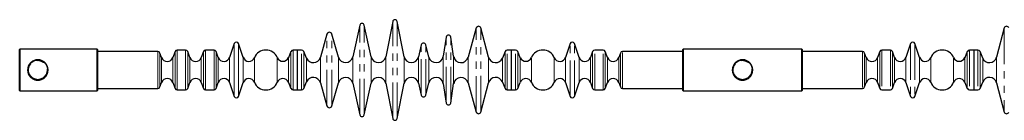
# Model space of a CAD drawing. Header units: millimetres. Extents: x 350 to 3714, y 780 to 2611.
# Tile 2 of 3: x 350 to 2087, y 2434 to 2611. Entities that reach past the tile are written whole.
import ezdxf

# ---------------------------------------------------------------- set-up
doc = ezdxf.new("R2010")
doc.units = ezdxf.units.MM
doc.header["$LTSCALE"] = 10
doc.linetypes.add('PHANTOM', pattern=[12.7, 6.35, -1.27, 1.27, -1.27, 1.27, -1.27])

msp = doc.modelspace()

# ---------------------------------------------------------------- linework, layer by layer
at = {"color": 7, "linetype": 'Continuous', "lineweight": 25}
for p, q in [((1008.1, 2608.2), (995.7, 2546.4)), ((1028.2, 2546.4), (1015.9, 2608.2)), ((950.1, 2601.8), (937.7, 2546.1)), ((970.3, 2546.1), (957.9, 2601.8)), ((1155.6, 2597), (1141, 2545.4)), ((1176.9, 2545.6), (1163.4, 2596.9)), ((2086.9, 2596.9), (2073.4, 2545.6)), ((892.2, 2586.2), (880.5, 2545.3)), ((912.5, 2545.3), (900.8, 2586.2)), ((1102.5, 2581), (1097.3, 2547)), ((1115.6, 2547), (1110.4, 2581)), ((350.4, 2559.4), (350.1, 2559.1)), ((350.1, 2486.7), (350.1, 2559.1)), ((486.6, 2559.4), (350.4, 2559.4)), ((350.4, 2559.4), (350.4, 2486.4)), ((487.1, 2558.9), (486.6, 2559.4)), ((486.6, 2486.4), (486.6, 2559.4)), ((487.1, 2558.9), (487.1, 2486.9)), ((593.8, 2555.4), (487.1, 2555.4)), ((624.2, 2555.3), (620.4, 2544.9)), ((642.9, 2557.9), (627.9, 2557.9)), ((650.4, 2544.9), (646.6, 2555.3)), ((674.2, 2555.3), (670.4, 2544.9)), ((692.9, 2557.9), (677.9, 2557.9)), ((700.4, 2544.9), (696.6, 2555.3)), ((728.6, 2569.4), (720.5, 2545.2)), ((744.3, 2545.2), (736.2, 2569.4)), ((828.7, 2555.5), (824.1, 2544.6)), ((839.9, 2557.9), (832.4, 2557.9)), ((847.4, 2557.9), (839.9, 2557.9)), ((839.9, 2487.9), (839.9, 2557.9)), ((839.9, 2522.9), (839.9, 2557.9)), ((856, 2543.8), (851.1, 2555.5)), ((1058.6, 2567.3), (1053.7, 2546)), ((1071.9, 2545.7), (1066.4, 2567.4)), ((1206.2, 2555.4), (1201.5, 2544)), ((1217.4, 2557.9), (1209.9, 2557.9)), ((1224.9, 2557.9), (1217.4, 2557.9)), ((1217.4, 2487.9), (1217.4, 2557.9)), ((1217.4, 2487.9), (1217.4, 2557.9)), ((1233.2, 2544.6), (1228.6, 2555.5)), ((1321.1, 2569.4), (1313, 2545.2)), ((1336.8, 2545.2), (1328.7, 2569.4)), ((1360.7, 2555.3), (1356.9, 2544.9)), ((1379.4, 2557.9), (1364.4, 2557.9)), ((1386.9, 2544.9), (1383.1, 2555.3)), ((1520.1, 2555.4), (1413.5, 2555.4)), ((1520.6, 2559.4), (1520.1, 2558.9)), ((1520.1, 2486.9), (1520.1, 2558.9)), ((1729.6, 2559.4), (1520.6, 2559.4)), ((1520.6, 2559.4), (1520.6, 2486.4)), ((1730.1, 2558.9), (1729.6, 2559.4)), ((1729.6, 2486.4), (1729.6, 2559.4)), ((1730.1, 2558.9), (1730.1, 2486.9)), ((1836.8, 2555.4), (1730.1, 2555.4)), ((1867.2, 2555.3), (1863.4, 2544.9)), ((1885.9, 2557.9), (1870.9, 2557.9)), ((1893.4, 2544.9), (1889.6, 2555.3)), ((1921.6, 2569.4), (1913.5, 2545.2)), ((1937.3, 2545.2), (1929.2, 2569.4)), ((2021.7, 2555.5), (2017.1, 2544.6)), ((2032.9, 2557.9), (2025.4, 2557.9)), ((2040.4, 2557.9), (2032.9, 2557.9)), ((2032.9, 2557.9), (2032.9, 2487.9)), ((2032.9, 2557.9), (2032.9, 2487.9)), ((2048.8, 2544), (2044.1, 2555.4)), ((600.4, 2544.9), (597.5, 2552.8)), ((1409.8, 2552.8), (1406.9, 2544.9)), ((1843.4, 2544.9), (1840.5, 2552.8)), ((839.9, 2487.9), (839.9, 2522.9)), ((824.1, 2501.2), (828.7, 2490.4)), ((851.1, 2490.4), (856, 2502)), ((1201.5, 2501.8), (1206.2, 2490.4)), ((1228.6, 2490.4), (1233.2, 2501.2)), ((2017.1, 2501.2), (2021.7, 2490.4)), ((2044.1, 2490.4), (2048.8, 2501.8)), ((350.1, 2486.7), (350.4, 2486.4)), ((350.4, 2486.4), (486.6, 2486.4)), ((486.6, 2486.4), (487.1, 2486.9)), ((487.1, 2490.4), (593.8, 2490.4)), ((597.5, 2493.1), (600.4, 2500.9)), ((620.4, 2500.9), (624.2, 2490.6)), ((627.9, 2487.9), (642.9, 2487.9)), ((646.6, 2490.6), (650.4, 2500.9)), ((670.4, 2500.9), (674.2, 2490.6)), ((677.9, 2487.9), (692.9, 2487.9)), ((696.6, 2490.6), (700.4, 2500.9)), ((720.5, 2500.7), (728.6, 2476.4)), ((736.2, 2476.4), (744.3, 2500.7)), ((832.4, 2487.9), (839.9, 2487.9)), ((839.9, 2487.9), (847.4, 2487.9)), ((880.5, 2500.5), (892.2, 2459.7)), ((900.8, 2459.7), (912.5, 2500.5)), ((937.7, 2499.8), (950.1, 2444.1)), ((957.9, 2444.1), (970.3, 2499.8)), ((995.7, 2499.5), (1008.1, 2437.6)), ((1015.9, 2437.6), (1028.2, 2499.5)), ((1053.7, 2499.9), (1058.6, 2478.5)), ((1066.4, 2478.4), (1071.9, 2500.1)), ((1097.3, 2498.9), (1102.5, 2464.8)), ((1110.4, 2464.8), (1115.6, 2498.9)), ((1141, 2500.5), (1155.6, 2448.8)), ((1163.4, 2448.9), (1176.9, 2500.2)), ((1209.9, 2487.9), (1217.4, 2487.9)), ((1217.4, 2487.9), (1224.9, 2487.9)), ((1313, 2500.7), (1321.1, 2476.4)), ((1328.7, 2476.4), (1336.8, 2500.7)), ((1356.9, 2500.9), (1360.7, 2490.6)), ((1364.4, 2487.9), (1379.4, 2487.9)), ((1383.1, 2490.6), (1386.9, 2500.9)), ((1406.9, 2500.9), (1409.8, 2493.1)), ((1413.5, 2490.4), (1520.1, 2490.4)), ((1520.1, 2486.9), (1520.6, 2486.4)), ((1520.6, 2486.4), (1729.6, 2486.4)), ((1729.6, 2486.4), (1730.1, 2486.9)), ((1730.1, 2490.4), (1836.8, 2490.4)), ((1840.5, 2493.1), (1843.4, 2500.9)), ((1863.4, 2500.9), (1867.2, 2490.6)), ((1870.9, 2487.9), (1885.9, 2487.9)), ((1889.6, 2490.6), (1893.4, 2500.9)), ((1913.5, 2500.7), (1921.6, 2476.4)), ((1929.2, 2476.4), (1937.3, 2500.7)), ((2025.4, 2487.9), (2032.9, 2487.9)), ((2032.9, 2487.9), (2040.4, 2487.9)), ((2073.4, 2500.2), (2086.9, 2448.9))]:
    msp.add_line(p, q, dxfattribs=at)
at = {"color": 7, "linetype": 'PHANTOM', "lineweight": 18}
for p, q in [((1008.1, 2437.6), (1008.1, 2608.2)), ((1015.9, 2437.6), (1015.9, 2608.2)), ((950.1, 2444.1), (950.1, 2601.8)), ((957.9, 2444.1), (957.9, 2601.8)), ((1155.6, 2448.8), (1155.6, 2597)), ((1163.4, 2448.9), (1163.4, 2596.9)), ((2086.9, 2596.9), (2086.9, 2448.9)), ((892.2, 2459.7), (892.2, 2586.2)), ((900.8, 2459.7), (900.8, 2586.2)), ((1102.5, 2464.8), (1102.5, 2581)), ((1110.4, 2464.8), (1110.4, 2581)), ((593.8, 2522.9), (593.8, 2555.4)), ((624.2, 2522.9), (624.2, 2555.3)), ((627.9, 2522.9), (627.9, 2557.9)), ((642.9, 2522.9), (642.9, 2557.9)), ((646.6, 2522.9), (646.6, 2555.3)), ((674.2, 2522.9), (674.2, 2555.3)), ((677.9, 2522.9), (677.9, 2557.9)), ((692.9, 2522.9), (692.9, 2557.9)), ((696.6, 2522.9), (696.6, 2555.3)), ((728.6, 2522.9), (728.6, 2569.4)), ((736.2, 2522.9), (736.2, 2569.4)), ((828.7, 2522.9), (828.7, 2555.5)), ((832.4, 2522.9), (832.4, 2557.9)), ((847.4, 2487.9), (847.4, 2557.9)), ((851.1, 2490.4), (851.1, 2555.5)), ((1058.6, 2478.5), (1058.6, 2567.3)), ((1066.4, 2478.4), (1066.4, 2567.4)), ((1206.2, 2490.4), (1206.2, 2555.4)), ((1209.9, 2487.9), (1209.9, 2557.9)), ((1224.9, 2487.9), (1224.9, 2557.9)), ((1228.6, 2490.4), (1228.6, 2555.5)), ((1321.1, 2476.4), (1321.1, 2569.4)), ((1328.7, 2476.4), (1328.7, 2569.4)), ((1360.7, 2490.6), (1360.7, 2555.3)), ((1364.4, 2487.9), (1364.4, 2557.9)), ((1379.4, 2487.9), (1379.4, 2557.9)), ((1383.1, 2490.6), (1383.1, 2555.3)), ((1413.5, 2490.4), (1413.5, 2555.4)), ((1836.8, 2555.4), (1836.8, 2490.4)), ((1867.2, 2555.3), (1867.2, 2490.6)), ((1870.9, 2557.9), (1870.9, 2487.9)), ((1885.9, 2557.9), (1885.9, 2487.9)), ((1889.6, 2555.3), (1889.6, 2490.6)), ((1921.6, 2569.4), (1921.6, 2476.4)), ((1929.2, 2569.4), (1929.2, 2476.4)), ((2021.7, 2555.5), (2021.7, 2490.4)), ((2025.4, 2557.9), (2025.4, 2487.9)), ((2040.4, 2557.9), (2040.4, 2487.9)), ((2044.1, 2555.4), (2044.1, 2490.4)), ((597.5, 2522.9), (597.5, 2552.8)), ((600.4, 2522.9), (600.4, 2544.9)), ((620.4, 2522.9), (620.4, 2544.9)), ((650.4, 2522.9), (650.4, 2544.9)), ((670.4, 2522.9), (670.4, 2544.9)), ((700.4, 2522.9), (700.4, 2544.9)), ((720.5, 2522.9), (720.5, 2545.2)), ((744.3, 2522.9), (744.3, 2545.2)), ((764.2, 2522.9), (764.2, 2544.5)), ((804.5, 2522.9), (804.5, 2544.6)), ((824.1, 2522.9), (824.1, 2544.6)), ((856, 2502), (856, 2543.8)), ((880.5, 2500.5), (880.5, 2545.3)), ((912.5, 2500.5), (912.5, 2545.3)), ((937.7, 2499.8), (937.7, 2546.1)), ((970.3, 2499.8), (970.3, 2546.1)), ((995.7, 2499.5), (995.7, 2546.4)), ((1028.2, 2499.5), (1028.2, 2546.4)), ((1053.7, 2499.9), (1053.7, 2546)), ((1071.9, 2500.1), (1071.9, 2545.7)), ((1097.3, 2498.9), (1097.3, 2547)), ((1115.6, 2498.9), (1115.6, 2547)), ((1141, 2500.5), (1141, 2545.4)), ((1176.9, 2500.2), (1176.9, 2545.6)), ((1201.5, 2501.8), (1201.5, 2544)), ((1233.2, 2501.2), (1233.2, 2544.6)), ((1252.8, 2501.2), (1252.8, 2544.6)), ((1293.1, 2501.4), (1293.1, 2544.5)), ((1313, 2500.7), (1313, 2545.2)), ((1336.8, 2500.7), (1336.8, 2545.2)), ((1356.9, 2500.9), (1356.9, 2544.9)), ((1386.9, 2500.9), (1386.9, 2544.9)), ((1406.9, 2500.9), (1406.9, 2544.9)), ((1409.8, 2493.1), (1409.8, 2552.8)), ((1840.5, 2552.8), (1840.5, 2493.1)), ((1843.4, 2544.9), (1843.4, 2500.9)), ((1863.4, 2544.9), (1863.4, 2500.9)), ((1893.4, 2544.9), (1893.4, 2500.9)), ((1913.5, 2545.2), (1913.5, 2500.7)), ((1937.3, 2545.2), (1937.3, 2500.7)), ((1957.2, 2544.5), (1957.2, 2501.4)), ((1997.5, 2544.6), (1997.5, 2501.2)), ((2017.1, 2544.6), (2017.1, 2501.2)), ((2048.8, 2544), (2048.8, 2501.8)), ((2073.4, 2545.6), (2073.4, 2500.2)), ((593.8, 2490.4), (593.8, 2522.9)), ((597.5, 2493.1), (597.5, 2522.9)), ((600.4, 2500.9), (600.4, 2522.9)), ((620.4, 2500.9), (620.4, 2522.9)), ((624.2, 2490.6), (624.2, 2522.9)), ((627.9, 2487.9), (627.9, 2522.9)), ((642.9, 2487.9), (642.9, 2522.9)), ((646.6, 2490.6), (646.6, 2522.9)), ((650.4, 2500.9), (650.4, 2522.9)), ((670.4, 2500.9), (670.4, 2522.9)), ((674.2, 2490.6), (674.2, 2522.9)), ((677.9, 2487.9), (677.9, 2522.9)), ((692.9, 2487.9), (692.9, 2522.9)), ((696.6, 2490.6), (696.6, 2522.9)), ((700.4, 2500.9), (700.4, 2522.9)), ((720.5, 2500.7), (720.5, 2522.9)), ((728.6, 2476.4), (728.6, 2522.9)), ((736.2, 2476.4), (736.2, 2522.9)), ((744.3, 2500.7), (744.3, 2522.9)), ((764.2, 2501.4), (764.2, 2522.9)), ((804.5, 2501.2), (804.5, 2522.9)), ((824.1, 2501.2), (824.1, 2522.9)), ((828.7, 2490.4), (828.7, 2522.9)), ((832.4, 2487.9), (832.4, 2522.9))]:
    msp.add_line(p, q, dxfattribs=at)
at = {"color": 7, "linetype": 'Continuous', "lineweight": 25}
for centre in [(382.1, 2522.9), (1625.1, 2522.9)]:
    msp.add_circle(centre, 17.5, dxfattribs=at)
at = {"color": 7, "linetype": 'PHANTOM', "lineweight": 18}
for centre in [(382.1, 2522.9), (1625.1, 2522.9)]:
    msp.add_circle(centre, 16.5, dxfattribs=at)
at = {"color": 7, "linetype": 'Continuous', "lineweight": 25}
for centre, radius, start, end in [((1012, 2607.4), 4, 11.2773, 168.7227), ((896.5, 2585), 4.46, 16, 164), ((954, 2600.9), 4, 12.558, 167.442), ((1159.5, 2595.9), 4, 14.7987, 164.1663), ((2090.8, 2595.9), 4, 15.8337, 165.2013), ((732.4, 2568.2), 4, 18.499, 161.501), ((1106.5, 2580.4), 4, 8.6703, 171.3297), ((1324.9, 2568.2), 4, 18.499, 161.501), ((1925.4, 2568.2), 4, 18.499, 161.501), ((593.8, 2551.4), 4, 20, 90), ((627.9, 2553.9), 4, 90, 160), ((642.9, 2553.9), 4, 20, 90), ((677.9, 2553.9), 4, 90, 160), ((692.9, 2553.9), 4, 20, 90), ((784.4, 2536.1), 21.9, 23.0579, 157.3801), ((832.4, 2553.9), 4, 90, 156.9421), ((847.4, 2553.9), 4, 23, 90), ((1062.5, 2566.4), 4, 14.2894, 166.9678), ((1209.9, 2553.9), 4, 90, 157.7659), ((1224.9, 2553.9), 4, 23.0579, 90), ((1272.9, 2536.1), 21.9, 22.6199, 156.9421), ((1364.4, 2553.9), 4, 90, 160), ((1379.4, 2553.9), 4, 20, 90), ((1413.5, 2551.4), 4, 90, 160), ((1836.8, 2551.4), 4, 20, 90), ((1870.9, 2553.9), 4, 90, 160), ((1885.9, 2553.9), 4, 20, 90), ((1977.4, 2536.1), 21.9, 23.0579, 157.3801), ((2025.4, 2553.9), 4, 90, 156.9421), ((2040.4, 2553.9), 4, 22.2341, 90), ((610.4, 2548.6), 10.6, 200, 340), ((660.4, 2548.6), 10.6, 200, 340), ((710.4, 2548.6), 10.6, 200, 341.501), ((754.4, 2548.6), 10.6, 198.499, 337.3801), ((814.3, 2548.8), 10.6, 203.0579, 336.9421), ((868, 2548.9), 13, 203, 344), ((925, 2548.9), 13, 196, 347.442), ((983, 2548.9), 13, 192.558, 348.7227), ((1041, 2548.9), 13, 191.2773, 346.9678), ((1084.5, 2548.9), 13, 194.2894, 351.3297), ((1128.5, 2548.9), 13, 188.6703, 344.1663), ((1189.5, 2548.9), 13, 194.7987, 337.7659), ((1243, 2548.8), 10.6, 203.0579, 336.9421), ((1302.9, 2548.6), 10.6, 202.6199, 341.501), ((1346.9, 2548.6), 10.6, 198.499, 340), ((1396.9, 2548.6), 10.6, 200, 340), ((1853.4, 2548.6), 10.6, 200, 340), ((1903.4, 2548.6), 10.6, 200, 341.501), ((1947.4, 2548.6), 10.6, 198.499, 337.3801), ((2007.3, 2548.8), 10.6, 203.0579, 336.9421), ((2060.8, 2548.9), 13, 202.2341, 345.2013), ((610.4, 2497.3), 10.6, 20, 160), ((660.4, 2497.3), 10.6, 20, 160), ((710.4, 2497.3), 10.6, 18.499, 160), ((754.4, 2497.3), 10.6, 22.6199, 161.501), ((784.4, 2509.8), 21.9, 202.6199, 336.9421), ((814.3, 2497.1), 10.6, 23.0579, 156.9421), ((868, 2496.9), 13, 16, 157), ((925, 2496.9), 13, 12.558, 164), ((983, 2496.9), 13, 11.2773, 167.442), ((1041, 2496.9), 13, 13.0322, 168.7227), ((1084.5, 2496.9), 13, 8.6703, 165.7106), ((1128.5, 2496.9), 13, 15.8337, 171.3297), ((1189.5, 2496.9), 13, 22.2341, 165.2013), ((1243, 2497.1), 10.6, 23.0579, 156.9421), ((1272.9, 2509.8), 21.9, 203.0579, 337.3801), ((1302.9, 2497.3), 10.6, 18.499, 157.3801), ((1346.9, 2497.3), 10.6, 20, 161.501), ((1396.9, 2497.3), 10.6, 20, 160), ((1853.4, 2497.3), 10.6, 20, 160), ((1903.4, 2497.3), 10.6, 18.499, 160), ((1947.4, 2497.3), 10.6, 22.6199, 161.501), ((1977.4, 2509.8), 21.9, 202.6199, 336.9421), ((2007.3, 2497.1), 10.6, 23.0579, 156.9421), ((2060.8, 2496.9), 13, 14.7987, 157.7659), ((593.8, 2494.4), 4, 270, 340), ((627.9, 2491.9), 4, 200, 270), ((642.9, 2491.9), 4, 270, 340), ((677.9, 2491.9), 4, 200, 270), ((692.9, 2491.9), 4, 270, 340), ((832.4, 2491.9), 4, 203.0579, 270), ((847.4, 2491.9), 4, 270, 337), ((1209.9, 2491.9), 4, 202.2341, 270), ((1224.9, 2491.9), 4, 270, 336.9421), ((1364.4, 2491.9), 4, 200, 270), ((1379.4, 2491.9), 4, 270, 340), ((1413.5, 2494.4), 4, 200, 270), ((1836.8, 2494.4), 4, 270, 340), ((1870.9, 2491.9), 4, 200, 270), ((1885.9, 2491.9), 4, 270, 340), ((2025.4, 2491.9), 4, 203.0579, 270), ((2040.4, 2491.9), 4, 270, 337.7659), ((732.4, 2477.7), 4, 198.499, 341.501), ((1062.5, 2479.4), 4, 193.0322, 345.7106), ((1324.9, 2477.7), 4, 198.499, 341.501), ((1925.4, 2477.7), 4, 198.499, 341.501), ((896.5, 2460.9), 4.46, 196, 344), ((1106.5, 2465.4), 4, 188.6703, 351.3297), ((1159.5, 2449.9), 4, 195.8337, 345.2013), ((2090.8, 2449.9), 4, 194.7987, 344.1663), ((954, 2444.9), 4, 192.558, 347.442), ((1012, 2438.4), 4, 191.2773, 348.7227)]:
    msp.add_arc(centre, radius, start, end, dxfattribs=at)
for points, knots in [([(364.1, 2522.9), (364.2, 2523.9), (364.3, 2525.8), (365, 2528.5), (366, 2531.1), (367.5, 2533.5), (369.4, 2535.7), (371.6, 2537.6), (374.3, 2539.2), (377.2, 2540.3), (380.3, 2540.9), (383.2, 2541), (386, 2540.6), (388.6, 2539.8), (391, 2538.7), (393.3, 2537.1), (395.4, 2535.2), (397.3, 2532.8), (398.8, 2530), (399.8, 2527.1), (400.2, 2524), (400.1, 2521.1), (399.6, 2518.4), (398.7, 2515.8), (397.5, 2513.3), (395.8, 2511.1), (393.7, 2509), (391.2, 2507.3), (388.4, 2505.9), (385.4, 2505.1), (382.3, 2504.8), (379.5, 2505), (376.8, 2505.7), (374.3, 2506.6), (372, 2508), (369.8, 2509.8), (367.8, 2512), (366.1, 2514.6), (364.9, 2517.5), (364.2, 2520.3), (364.2, 2522.2), (364.1, 2522.9)], [0, 0, 0, 0, 0.0243811, 0.0495171, 0.0738866, 0.098891, 0.1247265, 0.1512104, 0.1788819, 0.2074497, 0.233404, 0.2603199, 0.2833711, 0.3070667, 0.3307207, 0.3549219, 0.3814511, 0.4086826, 0.4362716, 0.4648014, 0.4901341, 0.5163263, 0.5398303, 0.563982, 0.5882168, 0.6130397, 0.6395895, 0.666842, 0.6944585, 0.723042, 0.7480106, 0.7738577, 0.7966758, 0.8200806, 0.8444724, 0.8694326, 0.8966209, 0.9245866, 0.9517661, 0.9799039, 1, 1, 1, 1]), ([(1607.1, 2522.9), (1607.2, 2523.9), (1607.3, 2525.8), (1608, 2528.5), (1609, 2531.1), (1610.5, 2533.5), (1612.4, 2535.7), (1614.6, 2537.6), (1617.3, 2539.2), (1620.2, 2540.3), (1623.3, 2540.9), (1626.2, 2541), (1629, 2540.6), (1631.6, 2539.8), (1634, 2538.7), (1636.3, 2537.1), (1638.4, 2535.2), (1640.3, 2532.8), (1641.8, 2530), (1642.8, 2527.1), (1643.2, 2524), (1643.1, 2521.1), (1642.6, 2518.4), (1641.7, 2515.8), (1640.5, 2513.3), (1638.8, 2511.1), (1636.7, 2509), (1634.2, 2507.3), (1631.4, 2505.9), (1628.4, 2505.1), (1625.3, 2504.8), (1622.5, 2505), (1619.8, 2505.7), (1617.3, 2506.6), (1615, 2508), (1612.8, 2509.8), (1610.8, 2512), (1609.1, 2514.6), (1607.9, 2517.5), (1607.2, 2520.3), (1607.2, 2522.2), (1607.1, 2522.9)], [0, 0, 0, 0, 0.024381, 0.049517, 0.073887, 0.098891, 0.124727, 0.15121, 0.178882, 0.20745, 0.233404, 0.26032, 0.283371, 0.307067, 0.330721, 0.354922, 0.381451, 0.408683, 0.436272, 0.464801, 0.490134, 0.516326, 0.53983, 0.563982, 0.588217, 0.61304, 0.639589, 0.666842, 0.694458, 0.723042, 0.748011, 0.773858, 0.796676, 0.820081, 0.844472, 0.869433, 0.896621, 0.924587, 0.951766, 0.979904, 1, 1, 1, 1])]:
    msp.add_open_spline(points, degree=3, knots=knots, dxfattribs=at)

doc.saveas('drawing.dxf')
